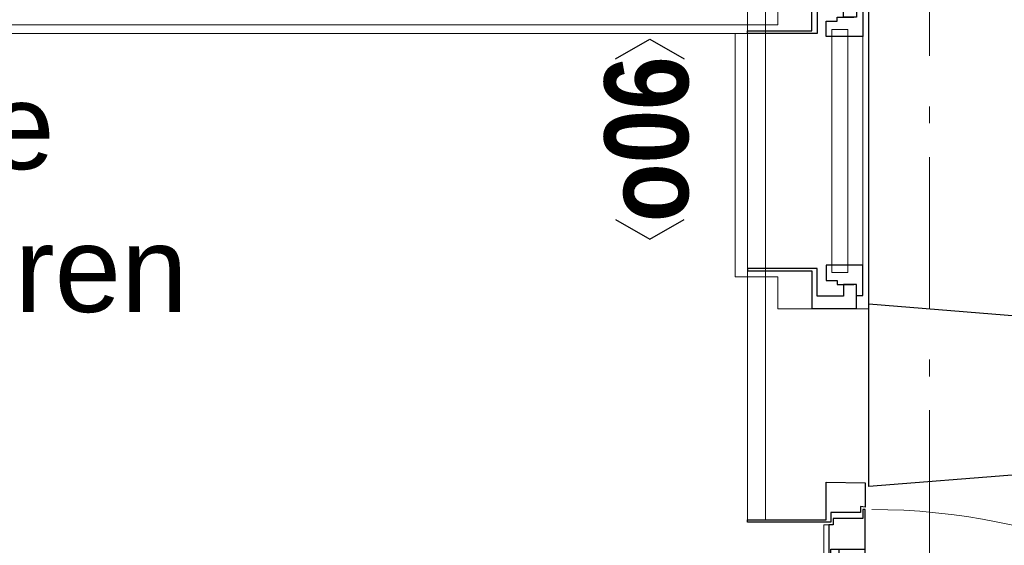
# Model space of a CAD drawing. Header units: millimetres. Extents: x -75976 to 232306, y 42824 to 140527.
# Tile 149 of 199: x 205733 to 207355, y 92108 to 92974. Entities that reach past the tile are written whole.
import ezdxf
from ezdxf.enums import TextEntityAlignment as Align

# ---------------------------------------------------------------- set-up
doc = ezdxf.new("R2010")
doc.units = ezdxf.units.MM
doc.header["$LTSCALE"] = 400
doc.linetypes.add('STYLE_06', pattern=[1.041641, 0.625, -0.208282, 0.069427, -0.138931])
for name, color, linetype, lineweight in [('Binnenkozijnen', 140, 'Continuous', 15), ('Buitenkozijnen', 140, 'Continuous', 15), ('Kozijnmerken', 43, 'Continuous', 9), ('mat-beton (ihwg)', 5, 'Continuous', 25), ('mat-multiplex-hor', 140, 'Continuous', 15), ('mat-naaldhout', 140, 'Continuous', 15), ('None', 7, 'Continuous', 9), ('Tekst', 140, 'Continuous', 15)]:
    doc.layers.add(name, color=color, linetype=linetype, lineweight=lineweight)
doc.styles.add('Arial', font='arial.ttf', dxfattribs={"height": 176.388889})
doc.styles.add('Arial Narrow', font='ARIALN.TTF', dxfattribs={"height": 222.25})
doc.styles.add('Arial Narrow (bold)', font='ARIALNB.TTF', dxfattribs={"height": 172.861111})

# ---------------------------------------------------------------- blocks, each defined once
blk = doc.blocks.new('Kozijnmerk 50')
at = {"layer": 'Kozijnmerken', "color": 92, "linetype": 'Continuous', "lineweight": 25}
for points in [[(-132.2, 50.6), (-164.8, -5.8), (-132.2, -62.1)], [(132.2, 50.6), (164.8, -5.8), (132.2, -62.1)]]:
    blk.add_lwpolyline(points, dxfattribs=at)
at = {"layer": 'None', "color": 43, "style": 'Arial Narrow (bold)'}
blk.add_attdef('merk', text='', height=138.3, dxfattribs=at).set_placement((0, 0), align=Align.MIDDLE_CENTER)
blk = doc.blocks.new('*U1134')
at = {"layer": 'Buitenkozijnen', "color": 92, "linetype": 'Continuous', "lineweight": 25}
for p, q in [((37691.1, 6900), (37441.1, 6880)), ((37691.1, 6355), (37441.1, 6375))]:
    blk.add_line(p, q, dxfattribs=at)
at = {"layer": 'Buitenkozijnen', "color": 43, "linetype": 'Continuous', "lineweight": 9}
blk.add_lwpolyline([(37291.1, 6367.5), (37291.1, 6420), (37241.1, 6420), (37241.1, 6835), (37291.1, 6835), (37291.1, 6887.5), (37441.1, 6887.5), (37441.1, 6880), (37691.1, 6900), (37691.1, 6355), (37441.1, 6375), (37441.1, 6367.5)], close=True, dxfattribs=at)
at = {"layer": 'None', "color": 8, "linetype": 'Continuous', "lineweight": 5}
blk.add_line((37431.1, 6815.8), (37431.1, 6439.3), dxfattribs=at)
at = {"layer": 'None', "color": 92, "linetype": 'Continuous', "lineweight": 25}
for points in [[(37421.1, 6886.8), (37421.1, 6847.8), (37399.4, 6847.8), (37399.4, 6866.8), (37356.1, 6866.8), (37356.1, 6821), (37241.1, 6821), (37241.1, 6825), (37347.1, 6825), (37347.1, 6886.8), (37366.1, 6886.8), (37366.1, 6886.8)], [(37421.1, 6368.3), (37421.1, 6407.3), (37399.4, 6407.3), (37399.4, 6388.3), (37356.1, 6388.3), (37356.1, 6434), (37241.1, 6434), (37241.1, 6430), (37347.1, 6430), (37347.1, 6368.3), (37366.1, 6368.3), (37366.1, 6368.3)]]:
    blk.add_lwpolyline(points, close=True, dxfattribs=at)
for points in [[(37421.1, 6865.8), (37431.1, 6865.8), (37431.1, 6815.8), (37371.1, 6815.8), (37371.1, 6840.9), (37389.2, 6840.9), (37389.2, 6847.8), (37416.4, 6847.8)], [(37421.1, 6389.3), (37431.1, 6389.3), (37431.1, 6439.3), (37371.1, 6439.3), (37371.1, 6414.1), (37389.2, 6414.1), (37389.2, 6407.3), (37416.4, 6407.3)]]:
    blk.add_lwpolyline(points, dxfattribs=at)
at = {"layer": 'None', "color": 140, "linetype": 'Continuous', "lineweight": 15}
blk.add_lwpolyline([(37406.9, 6827.5), (37406.9, 6427.5), (37380.5, 6427.5), (37380.5, 6827.5)], close=True, dxfattribs=at)
blk = doc.blocks.new('*U1135')
at = {"layer": 'Binnenkozijnen', "color": 92, "linetype": 'Continuous', "lineweight": 25}
for points in [[(37434.6, 5972.1), (37435.1, 5972.1), (37435.1, 6037), (37431.4, 6037), (37431.4, 6022.1), (37382.6, 6022.1), (37382.6, 6012.1), (37375.1, 6012.1), (37375.1, 5952.1), (37378.6, 5952.1), (37378.6, 5972.1), (37392.6, 5972.1)], [(37434.6, 5078), (37435.1, 5078), (37435.1, 5013), (37431.4, 5013), (37431.4, 5028), (37382.6, 5028), (37382.6, 5038), (37375.1, 5038), (37375.1, 5098), (37378.6, 5098), (37378.6, 5078), (37392.6, 5078)]]:
    blk.add_lwpolyline(points, dxfattribs=at)
for points in [[(37392.6, 5972.1), (37434.6, 5972.1), (37434.6, 5952.1), (37392.6, 5952.1)], [(37392.6, 5098), (37434.6, 5098), (37434.6, 5078), (37392.6, 5078)]]:
    blk.add_lwpolyline(points, close=True, dxfattribs=at)
at = {"layer": 'None', "color": 8, "linetype": 'Continuous', "lineweight": 5}
blk.add_line((37434.6, 5952.1), (37434.6, 5098), dxfattribs=at)
at = {"layer": 'None', "color": 43, "linetype": 'Continuous', "lineweight": 9}
blk.add_line((37434.6, 5010.6), (38493.8, 5015.9), dxfattribs=at)
at = {"layer": 'None', "color": 92, "linetype": 'Continuous', "lineweight": 25}
for points in [[(37435.1, 6081.1), (37435.1, 6041.1), (37427.6, 6042.1), (37427.6, 6032.1), (37378.6, 6032.1), (37378.6, 6016.1), (37241.1, 6016.1), (37241.1, 6020.1), (37371.1, 6020.1), (37371.1, 6066.1), (37371.1, 6066.1), (37371.1, 6082.1)], [(37435.1, 4969), (37435.1, 5009), (37427.6, 5008), (37427.6, 5018), (37378.6, 5018), (37378.6, 5034), (37241.1, 5034), (37241.1, 5030), (37371.1, 5030), (37371.1, 4984), (37371.1, 4984), (37371.1, 4968)]]:
    blk.add_lwpolyline(points, close=True, dxfattribs=at)
at = {"layer": 'None', "color": 140, "linetype": 'Continuous', "lineweight": 15}
blk.add_lwpolyline([(37388.1, 5094.7), (37388.1, 5952.9), (37375.1, 5952.9), (37375.1, 6012.1), (37367.1, 6012.1), (37367.1, 5038), (37375.1, 5038), (37375.1, 5094.7)], close=True, dxfattribs=at)
at = {"layer": 'None', "color": 43, "linetype": 'Continuous', "lineweight": 9}
blk.add_arc((37446.1, 4989), 1048.1, 1.4703, 90, dxfattribs=at)
blk = doc.blocks.new('*U1136')
at = {"layer": 'mat-naaldhout', "color": 92, "lineweight": 25}
blk.add_line((37691.1, 6095), (37441.1, 6075), dxfattribs=at)
at = {"layer": 'Binnenkozijnen', "color": 7}
blk.add_blockref('*U1134', (0, 0), dxfattribs=at)
at = {"layer": 'None', "color": 7}
blk.add_blockref('*U1135', (0, 0), dxfattribs=at)
blk = doc.blocks.new('*U1438')
at = {"layer": 'None', "color": 43, "linetype": 'Continuous', "lineweight": 9}
blk.add_line((34111.1, 6835), (37241.1, 6835), dxfattribs=at)
at = {"layer": 'None', "color": 8, "linetype": 'Continuous', "lineweight": 5}
blk.add_line((34111.1, 6820), (37241.1, 6821), dxfattribs=at)

msp = doc.modelspace()

# ---------------------------------------------------------------- linework, layer by layer
at = {"layer": 'mat-beton (ihwg)', "lineweight": 25}
msp.add_line((207131.89627, 92205.0182), (207131.89627, 127030.0182), dxfattribs=at)
at = {"layer": 'mat-multiplex-hor', "lineweight": 15}
for p, q in [((206931.85579, 92150.06075), (206931.85579, 94380.0182)), ((206961.85579, 92150.06075), (206961.85579, 94380.0182)), ((206961.85579, 92150.06075), (206931.85579, 92150.06075))]:
    msp.add_line(p, q, dxfattribs=at)
at = {"layer": 'None', "color": 43, "linetype": 'STYLE_06', "lineweight": 9}
msp.add_line((207231.85564, 128579.80537), (207231.85564, 87379.8582), dxfattribs=at)
at = {"layer": 'None', "color": 8, "linetype": 'Continuous', "lineweight": 5}
for p, q in [((206911.85579, 92951.00669), (206911.85579, 92550.0672)), ((206911.85579, 92951.00669), (206931.85579, 92951.00669)), ((206931.85579, 92951.00669), (206931.85579, 92550.0672)), ((206911.85579, 92550.0672), (206931.85579, 92550.0672))]:
    msp.add_line(p, q, dxfattribs=at)

# ---------------------------------------------------------------- block references
at = {"layer": 'Kozijnmerken', "color": 7, "rotation": 90}
msp.add_blockref('Kozijnmerk 50', (206765.44623, 92776.78415), dxfattribs=at).add_auto_attribs({'merk': 'o06'})
at = {"layer": 'None', "color": 7}
for name in ['*U1438', '*U1136']:
    msp.add_blockref(name, (169690.79627, 86130.0182), dxfattribs=at)

# ---------------------------------------------------------------- texts
at = {"layer": 'Tekst', "color": 43, "insert": (204234.31725, 92868.63369), "char_height": 141.1111111, "attachment_point": 1, "style": 'Arial'}
msp.add_mtext('glazen balustrade\\Pin 3 platen uitvoeren', dxfattribs=at)
at = {"layer": 'Tekst', "color": 92, "insert": (205048.63341, 92348.15709), "char_height": 197.555556, "attachment_point": 1, "style": 'Arial Narrow'}
msp.add_mtext('7125+', dxfattribs=at)

doc.saveas('drawing.dxf')
